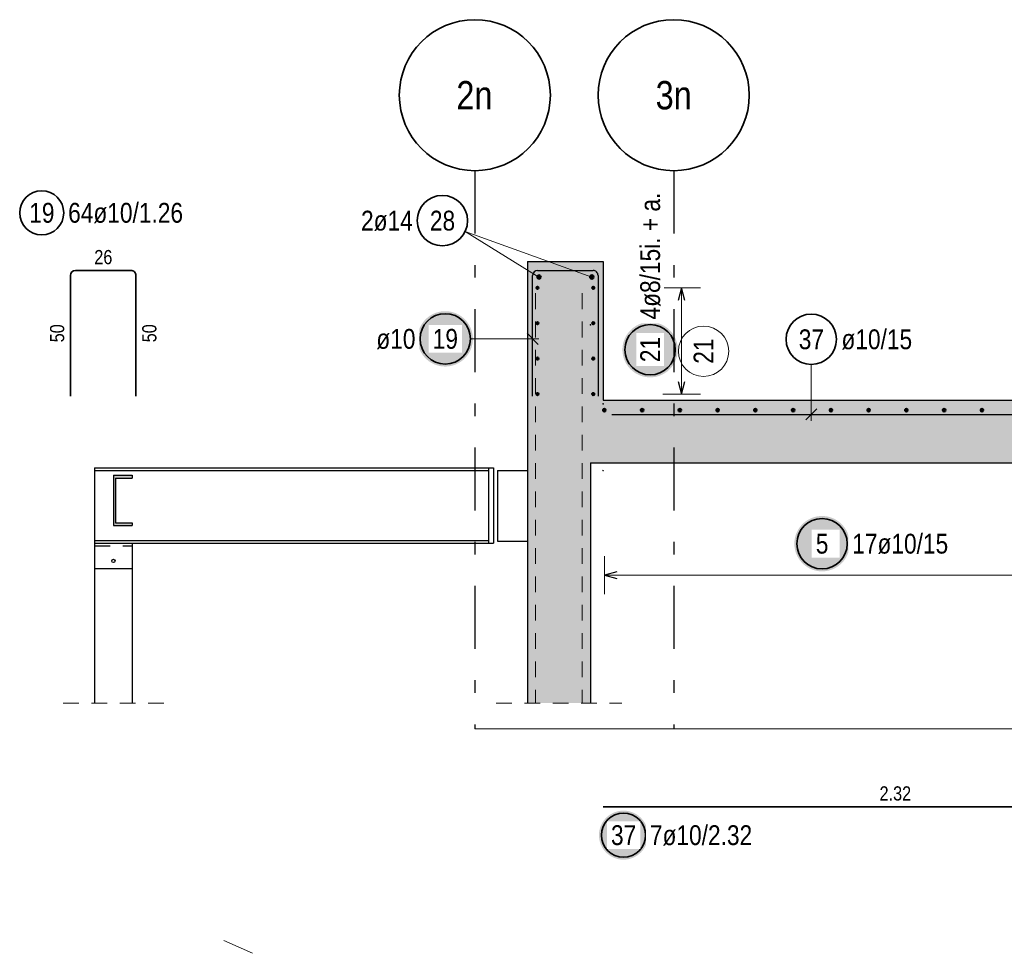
# Model space of a CAD drawing. Header units: millimetres. Extents: x -50 to 89, y -23 to 66.
# Tile 54 of 60: x 61.69 to 69.51, y 24.19 to 31.61. Entities that reach past the tile are written whole.
import ezdxf
from ezdxf.enums import TextEntityAlignment as Align

# ---------------------------------------------------------------- set-up
doc = ezdxf.new("R2010")
doc.units = ezdxf.units.MM
doc.linetypes.add('DASHDOTX2', pattern=[2, 1, -0.5, 0, -0.5])
doc.linetypes.add('HIDDEN', pattern=[0.375, 0.25, -0.125])
for name, color, linetype, lineweight in [('Achsen', 7, 'Continuous', 20), ('Bewehrung obere', 7, 'Continuous', 20), ('Geschnittene Kanten', 7, 'Continuous', 20), ('Schraffuren', 7, 'Continuous', 20)]:
    doc.layers.add(name, color=color, linetype=linetype, lineweight=lineweight)
doc.styles.add('Arial Narrow', font='ARIALN.TTF')

msp = doc.modelspace()

# ---------------------------------------------------------------- hatches: boundary and pattern name
at = {"layer": 'Achsen', "lineweight": 25, "true_color": 0xffffff}
msp.add_hatch(color=7, dxfattribs=at).paths.add_polyline_path([(66.915269, 28.991703), (66.915135, 28.999381), (66.914733, 29.00705), (66.914064, 29.014699), (66.913128, 29.022321), (66.911927, 29.029906), (66.910461, 29.037444), (66.908734, 29.044926), (66.906746, 29.052343), (66.904501, 29.059687), (66.902001, 29.066948), (66.899249, 29.074117), (66.896249, 29.081185), (66.893004, 29.088145), (66.889517, 29.094987), (66.885794, 29.101703), (66.881839, 29.108285), (66.877657, 29.114726), (66.873253, 29.121016), (66.868631, 29.127149), (66.863799, 29.133116), (66.858761, 29.138912), (66.853524, 29.144528), (66.848094, 29.149958), (66.842478, 29.155195), (66.836682, 29.160233), (66.830714, 29.165066), (66.824582, 29.169687), (66.818291, 29.174091), (66.811851, 29.178274), (66.805269, 29.182229), (66.798553, 29.185952), (66.79171, 29.189438), (66.784751, 29.192683), (66.777682, 29.195684), (66.770513, 29.198436), (66.763253, 29.200936), (66.755909, 29.203181), (66.748492, 29.205168), (66.741009, 29.206896), (66.733471, 29.208361), (66.725887, 29.209562), (66.718265, 29.210498), (66.710615, 29.211167), (66.702947, 29.211569), (66.695269, 29.211703), (66.687591, 29.211569), (66.679922, 29.211167), (66.672273, 29.210498), (66.664651, 29.209562), (66.657066, 29.208361), (66.649528, 29.206896), (66.642046, 29.205168), (66.634629, 29.203181), (66.627285, 29.200936), (66.620024, 29.198436), (66.612855, 29.195684), (66.605787, 29.192683), (66.598827, 29.189438), (66.591985, 29.185952), (66.585269, 29.182229), (66.578687, 29.178274), (66.572246, 29.174091), (66.565956, 29.169687), (66.559823, 29.165066), (66.553856, 29.160233), (66.54806, 29.155195), (66.542444, 29.149958), (66.537014, 29.144528), (66.531777, 29.138912), (66.526739, 29.133116), (66.521906, 29.127149), (66.517285, 29.121016), (66.512881, 29.114726), (66.508698, 29.108285), (66.504743, 29.101703), (66.50102, 29.094987), (66.497534, 29.088145), (66.494289, 29.081185), (66.491288, 29.074117), (66.488536, 29.066948), (66.486036, 29.059687), (66.483791, 29.052343), (66.481804, 29.044926), (66.480076, 29.037444), (66.478611, 29.029906), (66.47741, 29.022321), (66.476474, 29.014699), (66.475805, 29.00705), (66.475403, 28.999381), (66.475269, 28.991703), (66.475403, 28.984025), (66.475805, 28.976357), (66.476474, 28.968707), (66.47741, 28.961085), (66.478611, 28.953501), (66.480076, 28.945963), (66.481804, 28.93848), (66.483791, 28.931063), (66.486036, 28.923719), (66.488536, 28.916459), (66.491288, 28.90929), (66.494289, 28.902221), (66.497534, 28.895262), (66.50102, 28.888419), (66.504743, 28.881703), (66.508698, 28.875121), (66.512881, 28.868681), (66.517285, 28.86239), (66.521906, 28.856258), (66.526739, 28.85029), (66.531777, 28.844494), (66.537014, 28.838878), (66.542444, 28.833448), (66.54806, 28.828211), (66.553856, 28.823173), (66.559823, 28.818341), (66.565956, 28.813719), (66.572246, 28.809315), (66.578687, 28.805133), (66.585269, 28.801178), (66.591985, 28.797455), (66.598827, 28.793968), (66.605787, 28.790723), (66.612855, 28.787723), (66.620024, 28.784971), (66.627285, 28.782471), (66.634629, 28.780226), (66.642046, 28.778238), (66.649528, 28.776511), (66.657066, 28.775045), (66.664651, 28.773844), (66.672273, 28.772908), (66.679922, 28.772239), (66.687591, 28.771837), (66.695269, 28.771703), (66.702947, 28.771837), (66.710615, 28.772239), (66.718265, 28.772908), (66.725887, 28.773844), (66.733471, 28.775045), (66.741009, 28.776511), (66.748492, 28.778238), (66.755909, 28.780226), (66.763253, 28.782471), (66.770513, 28.784971), (66.777682, 28.787723), (66.784751, 28.790723), (66.79171, 28.793968), (66.798553, 28.797455), (66.805269, 28.801178), (66.811851, 28.805133), (66.818291, 28.809315), (66.824582, 28.813719), (66.830714, 28.818341), (66.836682, 28.823173), (66.842478, 28.828211), (66.848094, 28.833448), (66.853524, 28.838878), (66.858761, 28.844494), (66.863799, 28.85029), (66.868631, 28.856258), (66.873253, 28.86239), (66.877657, 28.868681), (66.881839, 28.875121), (66.885794, 28.881703), (66.889517, 28.888419), (66.893004, 28.895262), (66.896249, 28.902221), (66.899249, 28.90929), (66.902001, 28.916459), (66.904501, 28.923719), (66.906746, 28.931063), (66.908734, 28.93848), (66.910461, 28.945963), (66.911927, 28.953501), (66.913128, 28.961085), (66.914064, 28.968707), (66.914733, 28.976357)])
at = {"layer": 'Bewehrung obere', "lineweight": 25, "true_color": 0xffffff}
for points in [[(65.287156, 29.077777), (65.287022, 29.085454), (65.28662, 29.093123), (65.285951, 29.100773), (65.285015, 29.108395), (65.283814, 29.115979), (65.282349, 29.123517), (65.280621, 29.130999), (65.278634, 29.138417), (65.276389, 29.14576), (65.273889, 29.153021), (65.271137, 29.16019), (65.268136, 29.167259), (65.264891, 29.174218), (65.261405, 29.18106), (65.257682, 29.187777), (65.253727, 29.194359), (65.249544, 29.200799), (65.24514, 29.207089), (65.240519, 29.213222), (65.235686, 29.21919), (65.230648, 29.224985), (65.225411, 29.230601), (65.219981, 29.236031), (65.214365, 29.241268), (65.208569, 29.246306), (65.202602, 29.251139), (65.196469, 29.25576), (65.190179, 29.260165), (65.183738, 29.264347), (65.177156, 29.268302), (65.17044, 29.272025), (65.163598, 29.275511), (65.156638, 29.278757), (65.14957, 29.281757), (65.142401, 29.284509), (65.13514, 29.287009), (65.127796, 29.289254), (65.120379, 29.291242), (65.112897, 29.292969), (65.105359, 29.294434), (65.097774, 29.295636), (65.090152, 29.296571), (65.082503, 29.297241), (65.074834, 29.297643), (65.067156, 29.297777), (65.059478, 29.297643), (65.05181, 29.297241), (65.04416, 29.296571), (65.036538, 29.295636), (65.028954, 29.294434), (65.021416, 29.292969), (65.013933, 29.291242), (65.006516, 29.289254), (64.999172, 29.287009), (64.991912, 29.284509), (64.984743, 29.281757), (64.977674, 29.278757), (64.970715, 29.275511), (64.963872, 29.272025), (64.957156, 29.268302), (64.950574, 29.264347), (64.944134, 29.260165), (64.937843, 29.25576), (64.931711, 29.251139), (64.925743, 29.246306), (64.919947, 29.241268), (64.914331, 29.236031), (64.908901, 29.230601), (64.903664, 29.224985), (64.898626, 29.21919), (64.893794, 29.213222), (64.889172, 29.207089), (64.884768, 29.200799), (64.880586, 29.194359), (64.876631, 29.187777), (64.872908, 29.18106), (64.869422, 29.174218), (64.866176, 29.167259), (64.863176, 29.16019), (64.860424, 29.153021), (64.857924, 29.14576), (64.855679, 29.138417), (64.853691, 29.130999), (64.851964, 29.123517), (64.850499, 29.115979), (64.849297, 29.108395), (64.848361, 29.100773), (64.847692, 29.093123), (64.84729, 29.085454), (64.847156, 29.077777), (64.84729, 29.070099), (64.847692, 29.06243), (64.848361, 29.05478), (64.849297, 29.047158), (64.850499, 29.039574), (64.851964, 29.032036), (64.853691, 29.024554), (64.855679, 29.017136), (64.857924, 29.009793), (64.860424, 29.002532), (64.863176, 28.995363), (64.866176, 28.988294), (64.869422, 28.981335), (64.872908, 28.974493), (64.876631, 28.967777), (64.880586, 28.961194), (64.884768, 28.954754), (64.889172, 28.948464), (64.893794, 28.942331), (64.898626, 28.936363), (64.903664, 28.930568), (64.908901, 28.924952), (64.914331, 28.919522), (64.919947, 28.914285), (64.925743, 28.909247), (64.931711, 28.904414), (64.937843, 28.899793), (64.944134, 28.895388), (64.950574, 28.891206), (64.957156, 28.887251), (64.963872, 28.883528), (64.970715, 28.880042), (64.977674, 28.876797), (64.984743, 28.873796), (64.991912, 28.871044), (64.999172, 28.868544), (65.006516, 28.866299), (65.013933, 28.864311), (65.021416, 28.862584), (65.028954, 28.861119), (65.036538, 28.859918), (65.04416, 28.858982), (65.05181, 28.858312), (65.059478, 28.857911), (65.067156, 28.857777), (65.074834, 28.857911), (65.082503, 28.858312), (65.090152, 28.858982), (65.097774, 28.859918), (65.105359, 28.861119), (65.112897, 28.862584), (65.120379, 28.864311), (65.127796, 28.866299), (65.13514, 28.868544), (65.142401, 28.871044), (65.14957, 28.873796), (65.156638, 28.876797), (65.163598, 28.880042), (65.17044, 28.883528), (65.177156, 28.887251), (65.183738, 28.891206), (65.190179, 28.895388), (65.196469, 28.899793), (65.202602, 28.904414), (65.208569, 28.909247), (65.214365, 28.914285), (65.219981, 28.919522), (65.225411, 28.924952), (65.230648, 28.930568), (65.235686, 28.936363), (65.240519, 28.942331), (65.24514, 28.948464), (65.249544, 28.954754), (65.253727, 28.961194), (65.257682, 28.967777), (65.261405, 28.974493), (65.264891, 28.981335), (65.268136, 28.988294), (65.271137, 28.995363), (65.273889, 29.002532), (65.276389, 29.009793), (65.278634, 29.017136), (65.280621, 29.024554), (65.282349, 29.032036), (65.283814, 29.039574), (65.285015, 29.047158), (65.285951, 29.05478), (65.28662, 29.06243)], [(68.280968, 27.45), (68.280834, 27.457678), (68.280432, 27.465346), (68.279763, 27.472996), (68.278827, 27.480618), (68.277626, 27.488203), (68.276161, 27.495741), (68.274433, 27.503223), (68.272446, 27.51064), (68.270201, 27.517984), (68.267701, 27.525244), (68.264949, 27.532413), (68.261948, 27.539482), (68.258703, 27.546442), (68.255217, 27.553284), (68.251494, 27.56), (68.247539, 27.566582), (68.243357, 27.573022), (68.238952, 27.579313), (68.234331, 27.585446), (68.229498, 27.591413), (68.22446, 27.597209), (68.219223, 27.602825), (68.213793, 27.608255), (68.208177, 27.613492), (68.202382, 27.61853), (68.196414, 27.623362), (68.190281, 27.627984), (68.183991, 27.632388), (68.17755, 27.636571), (68.170968, 27.640526), (68.164252, 27.644248), (68.15741, 27.647735), (68.15045, 27.65098), (68.143382, 27.65398), (68.136213, 27.656732), (68.128952, 27.659232), (68.121608, 27.661478), (68.114191, 27.663465), (68.106709, 27.665192), (68.099171, 27.666658), (68.091586, 27.667859), (68.083965, 27.668795), (68.076315, 27.669464), (68.068646, 27.669866), (68.060968, 27.67), (68.05329, 27.669866), (68.045622, 27.669464), (68.037972, 27.668795), (68.03035, 27.667859), (68.022766, 27.666658), (68.015228, 27.665192), (68.007745, 27.663465), (68.000328, 27.661478), (67.992985, 27.659232), (67.985724, 27.656732), (67.978555, 27.65398), (67.971486, 27.65098), (67.964527, 27.647735), (67.957685, 27.644248), (67.950968, 27.640526), (67.944386, 27.636571), (67.937946, 27.632388), (67.931655, 27.627984), (67.925523, 27.623362), (67.919555, 27.61853), (67.91376, 27.613492), (67.908143, 27.608255), (67.902713, 27.602825), (67.897476, 27.597209), (67.892438, 27.591413), (67.887606, 27.585446), (67.882985, 27.579313), (67.87858, 27.573022), (67.874398, 27.566582), (67.870443, 27.56), (67.86672, 27.553284), (67.863234, 27.546442), (67.859988, 27.539482), (67.856988, 27.532413), (67.854236, 27.525244), (67.851736, 27.517984), (67.849491, 27.51064), (67.847503, 27.503223), (67.845776, 27.495741), (67.844311, 27.488203), (67.843109, 27.480618), (67.842173, 27.472996), (67.841504, 27.465346), (67.841102, 27.457678), (67.840968, 27.45), (67.841102, 27.442322), (67.841504, 27.434654), (67.842173, 27.427004), (67.843109, 27.419382), (67.844311, 27.411797), (67.845776, 27.404259), (67.847503, 27.396777), (67.849491, 27.38936), (67.851736, 27.382016), (67.854236, 27.374756), (67.856988, 27.367587), (67.859988, 27.360518), (67.863234, 27.353558), (67.86672, 27.346716), (67.870443, 27.34), (67.874398, 27.333418), (67.87858, 27.326978), (67.882985, 27.320687), (67.887606, 27.314554), (67.892438, 27.308587), (67.897476, 27.302791), (67.902713, 27.297175), (67.908143, 27.291745), (67.91376, 27.286508), (67.919555, 27.28147), (67.925523, 27.276638), (67.931655, 27.272016), (67.937946, 27.267612), (67.944386, 27.263429), (67.950968, 27.259474), (67.957685, 27.255752), (67.964527, 27.252265), (67.971486, 27.24902), (67.978555, 27.24602), (67.985724, 27.243268), (67.992985, 27.240768), (68.000328, 27.238522), (68.007745, 27.236535), (68.015228, 27.234808), (68.022766, 27.233342), (68.03035, 27.232141), (68.037972, 27.231205), (68.045622, 27.230536), (68.05329, 27.230134), (68.060968, 27.23), (68.068646, 27.230134), (68.076315, 27.230536), (68.083965, 27.231205), (68.091586, 27.232141), (68.099171, 27.233342), (68.106709, 27.234808), (68.114191, 27.236535), (68.121608, 27.238522), (68.128952, 27.240768), (68.136213, 27.243268), (68.143382, 27.24602), (68.15045, 27.24902), (68.15741, 27.252265), (68.164252, 27.255752), (68.170968, 27.259474), (68.17755, 27.263429), (68.183991, 27.267612), (68.190281, 27.272016), (68.196414, 27.276638), (68.202382, 27.28147), (68.208177, 27.286508), (68.213793, 27.291745), (68.219223, 27.297175), (68.22446, 27.302791), (68.229498, 27.308587), (68.234331, 27.314554), (68.238952, 27.320687), (68.243357, 27.326978), (68.247539, 27.333418), (68.251494, 27.34), (68.255217, 27.346716), (68.258703, 27.353558), (68.261948, 27.360518), (68.264949, 27.367587), (68.267701, 27.374756), (68.270201, 27.382016), (68.272446, 27.38936), (68.274433, 27.396777), (68.276161, 27.404259), (68.277626, 27.411797), (68.278827, 27.419382), (68.279763, 27.427004), (68.280432, 27.434654)]]:
    msp.add_hatch(color=7, dxfattribs=at).paths.add_polyline_path(points)
at = {"layer": 'Geschnittene Kanten', "lineweight": 25, "true_color": 0xffffff}
msp.add_hatch(color=7, dxfattribs=at).paths.add_polyline_path([(66.67852, 25.133698), (66.678401, 25.140504), (66.678045, 25.147301), (66.677452, 25.154081), (66.676622, 25.160837), (66.675557, 25.16756), (66.674259, 25.174241), (66.672728, 25.180873), (66.670966, 25.187447), (66.668976, 25.193957), (66.66676, 25.200392), (66.664321, 25.206746), (66.661661, 25.213012), (66.658785, 25.219181), (66.655695, 25.225245), (66.652395, 25.231198), (66.648889, 25.237032), (66.645182, 25.242741), (66.641278, 25.248316), (66.637182, 25.253752), (66.632899, 25.259042), (66.628433, 25.264179), (66.623791, 25.269157), (66.618978, 25.273969), (66.614, 25.278611), (66.608863, 25.283077), (66.603574, 25.28736), (66.598138, 25.291457), (66.592563, 25.295361), (66.586854, 25.299068), (66.58102, 25.302573), (66.575067, 25.305873), (66.569002, 25.308963), (66.562834, 25.31184), (66.556568, 25.314499), (66.550214, 25.316938), (66.543778, 25.319154), (66.537269, 25.321144), (66.530695, 25.322906), (66.524063, 25.324437), (66.517381, 25.325736), (66.510659, 25.3268), (66.503903, 25.32763), (66.497122, 25.328223), (66.490325, 25.328579), (66.48352, 25.328698), (66.476714, 25.328579), (66.469917, 25.328223), (66.463137, 25.32763), (66.456381, 25.3268), (66.449659, 25.325736), (66.442977, 25.324437), (66.436345, 25.322906), (66.429771, 25.321144), (66.423262, 25.319154), (66.416826, 25.316938), (66.410472, 25.314499), (66.404206, 25.31184), (66.398038, 25.308963), (66.391973, 25.305873), (66.38602, 25.302573), (66.380186, 25.299068), (66.374477, 25.295361), (66.368902, 25.291457), (66.363466, 25.28736), (66.358176, 25.283077), (66.353039, 25.278611), (66.348062, 25.273969), (66.343249, 25.269157), (66.338607, 25.264179), (66.334141, 25.259042), (66.329858, 25.253752), (66.325762, 25.248316), (66.321858, 25.242741), (66.318151, 25.237032), (66.314645, 25.231198), (66.311345, 25.225245), (66.308255, 25.219181), (66.305379, 25.213012), (66.302719, 25.206746), (66.30028, 25.200392), (66.298064, 25.193957), (66.296074, 25.187447), (66.294312, 25.180873), (66.292781, 25.174241), (66.291482, 25.16756), (66.290418, 25.160837), (66.289588, 25.154081), (66.288995, 25.147301), (66.288639, 25.140504), (66.28852, 25.133698), (66.288639, 25.126893), (66.288995, 25.120096), (66.289588, 25.113315), (66.290418, 25.106559), (66.291482, 25.099837), (66.292781, 25.093155), (66.294312, 25.086523), (66.296074, 25.079949), (66.298064, 25.07344), (66.30028, 25.067004), (66.302719, 25.06065), (66.305379, 25.054385), (66.308255, 25.048216), (66.311345, 25.042151), (66.314645, 25.036198), (66.318151, 25.030364), (66.321858, 25.024656), (66.325762, 25.01908), (66.329858, 25.013644), (66.334141, 25.008355), (66.338607, 25.003218), (66.343249, 24.99824), (66.348062, 24.993427), (66.353039, 24.988785), (66.358176, 24.98432), (66.363466, 24.980036), (66.368902, 24.97594), (66.374477, 24.972036), (66.380186, 24.968329), (66.38602, 24.964823), (66.391973, 24.961523), (66.398038, 24.958433), (66.404206, 24.955557), (66.410472, 24.952897), (66.416826, 24.950458), (66.423262, 24.948242), (66.429771, 24.946252), (66.436345, 24.944491), (66.442977, 24.942959), (66.449659, 24.941661), (66.456381, 24.940596), (66.463137, 24.939766), (66.469917, 24.939173), (66.476714, 24.938817), (66.48352, 24.938698), (66.490325, 24.938817), (66.497122, 24.939173), (66.503903, 24.939766), (66.510659, 24.940596), (66.517381, 24.941661), (66.524063, 24.942959), (66.530695, 24.944491), (66.537269, 24.946252), (66.543778, 24.948242), (66.550214, 24.950458), (66.556568, 24.952897), (66.562834, 24.955557), (66.569002, 24.958433), (66.575067, 24.961523), (66.58102, 24.964823), (66.586854, 24.968329), (66.592563, 24.972036), (66.598138, 24.97594), (66.603574, 24.980036), (66.608863, 24.98432), (66.614, 24.988785), (66.618978, 24.993427), (66.623791, 24.99824), (66.628433, 25.003218), (66.632899, 25.008355), (66.637182, 25.013644), (66.641278, 25.01908), (66.645182, 25.024656), (66.648889, 25.030364), (66.652395, 25.036198), (66.655695, 25.042151), (66.658785, 25.048216), (66.661661, 25.054385), (66.664321, 25.06065), (66.66676, 25.067004), (66.668976, 25.07344), (66.670966, 25.079949), (66.672728, 25.086523), (66.674259, 25.093155), (66.675557, 25.099837), (66.676622, 25.106559), (66.677452, 25.113315), (66.678045, 25.120096)])
at = {"layer": 'Schraffuren', "lineweight": 13, "true_color": 0xd7ffd7}
for points in [[(65.721656, 28.591278), (66.321656, 28.591278), (66.321656, 29.691278), (65.721656, 29.691278)], [(71.340801, 28.091278), (71.340801, 28.591278), (65.721656, 28.591278), (65.721656, 28.091278)], [(65.721279, 26.18323), (66.221279, 26.18323), (66.221279, 28.091278), (65.721279, 28.091278)]]:
    msp.add_hatch(color=254, dxfattribs=at).paths.add_polyline_path(points)
at = {"layer": 'Schraffuren', "lineweight": 13, "true_color": 0x4682b4}
msp.add_hatch(color=145, dxfattribs=at).paths.add_polyline_path([(62.581354, 27.593278), (62.581354, 27.616278), (62.448354, 27.616278), (62.448354, 27.970278), (62.581354, 27.970278), (62.581354, 27.993278), (62.431354, 27.993278), (62.431354, 27.593278)])

# ---------------------------------------------------------------- linework, layer by layer
at = {"color": 3, "linetype": 'Continuous', "lineweight": 25}
for p, q in [((62.281949, 28.053278), (65.411649, 28.053278)), ((62.281949, 28.053278), (62.281949, 28.031878)), ((62.281949, 28.031878), (65.411649, 28.031878)), ((62.281949, 28.031878), (62.281949, 27.474678)), ((65.411649, 28.053278), (65.451649, 28.053278)), ((65.411649, 28.053278), (65.411649, 27.453278)), ((65.451649, 28.053278), (65.451649, 27.453278)), ((65.481656, 28.031278), (65.721273, 28.031278)), ((65.481656, 28.031278), (65.481656, 27.471278)), ((62.281949, 27.474678), (65.411649, 27.474678)), ((62.281949, 27.474678), (62.281949, 27.453278)), ((65.481656, 27.471278), (65.721273, 27.471278)), ((62.281354, 27.453278), (62.281949, 27.453278)), ((62.281354, 27.453278), (62.281354, 27.253278)), ((62.281949, 27.453278), (65.411649, 27.453278)), ((62.581354, 27.453278), (62.581354, 27.253278)), ((65.411649, 27.453278), (65.451649, 27.453278)), ((62.281354, 27.253278), (62.581354, 27.253278)), ((62.281354, 27.253278), (62.281354, 26.18323)), ((62.581354, 27.253278), (62.581354, 26.18323))]:
    msp.add_line(p, q, dxfattribs=at)
at = {"color": 3, "linetype": 'HIDDEN', "lineweight": 25, "ltscale": 0.5}
for p, q in [((65.721273, 28.031278), (65.721656, 28.031278)), ((65.721656, 28.031278), (65.721656, 27.471278)), ((65.721273, 27.471278), (65.721656, 27.471278)), ((62.281354, 27.433278), (62.581354, 27.433278))]:
    msp.add_line(p, q, dxfattribs=at)
at = {"color": 5, "linetype": 'HIDDEN', "lineweight": 18, "ltscale": 0.5}
for p, q in [((62.031354, 26.18323), (62.831354, 26.18323)), ((65.471139, 26.18323), (66.471139, 26.18323))]:
    msp.add_line(p, q, dxfattribs=at)
at = {"color": 5, "linetype": 'Continuous', "lineweight": 18}
msp.add_line((65.302456, 25.979637), (69.852939, 25.979637), dxfattribs=at)
at = {"color": 9, "linetype": 'Continuous', "lineweight": 0}
msp.add_line((63.307482, 24.297438), (63.535892, 24.194654), dxfattribs=at)
msp.add_circle((66.321656, 28.561278), 0.00222, dxfattribs=at)
at = {"color": 3, "linetype": 'Continuous', "lineweight": 25}
msp.add_circle((62.431354, 27.313278), 0.013, dxfattribs=at)
at = {"layer": 'Achsen', "color": 3, "linetype": 'DASHDOTX2', "lineweight": 25, "ltscale": 0.5}
for p, q in [((65.302456, 30.414208), (65.302456, 25.979637)), ((66.882456, 30.414208), (66.882456, 25.979637))]:
    msp.add_line(p, q, dxfattribs=at)
at = {"layer": 'Achsen', "color": 2, "linetype": 'Continuous', "lineweight": 35, "ltscale": 0.5}
for p, q in [((62.090255, 28.621278), (62.090255, 29.581278)), ((62.130255, 29.621278), (62.570255, 29.621278)), ((62.610255, 29.581278), (62.610251, 28.621278))]:
    msp.add_line(p, q, dxfattribs=at)
at = {"layer": 'Achsen', "color": 5, "linetype": 'Continuous', "lineweight": 18, "ltscale": 0.5}
for p, q in [((67.095269, 29.483278), (66.795269, 29.483278)), ((66.945269, 29.483278), (66.945269, 28.639278)), ((66.795269, 28.639278), (67.095269, 28.639278))]:
    msp.add_line(p, q, dxfattribs=at)
at = {"layer": 'Achsen', "color": 3, "linetype": 'Continuous', "lineweight": 25, "ltscale": 0.5}
for p, q in [((66.945269, 29.483278), (66.918474, 29.383278)), ((66.972064, 29.383278), (66.945269, 29.483278)), ((66.918474, 28.739278), (66.945269, 28.639278)), ((66.945269, 28.639278), (66.972064, 28.739278))]:
    msp.add_line(p, q, dxfattribs=at)
at = {"layer": 'Achsen', "color": 2, "linetype": 'Continuous', "lineweight": 35}
for centre in [(65.302456, 31.014208), (66.882456, 31.014208)]:
    msp.add_circle(centre, 0.6, dxfattribs=at)
at = {"layer": 'Achsen', "color": 2, "linetype": 'Continuous', "lineweight": 35, "ltscale": 0.5}
for centre, radius in [((61.861608, 30.07956), 0.175), ((66.695269, 28.991703), 0.2)]:
    msp.add_circle(centre, radius, dxfattribs=at)
at = {"layer": 'Achsen', "color": 4, "linetype": 'Continuous', "lineweight": 50, "ltscale": 0.5}
for centre, radius in [((65.799656, 29.483278), 0.008), ((65.799656, 29.483278), 0.008), ((66.243656, 29.483278), 0.008), ((66.243656, 29.483278), 0.008), ((65.799656, 29.483278), 0.0072), ((65.799656, 29.483278), 0.0056), ((65.799656, 29.483278), 0.004), ((65.799656, 29.483278), 0.0024), ((65.799656, 29.483278), 0.0008), ((66.243656, 29.483278), 0.0072), ((66.243656, 29.483278), 0.0056), ((66.243656, 29.483278), 0.004), ((66.243656, 29.483278), 0.0024), ((66.243656, 29.483278), 0.0008), ((65.799656, 29.201945), 0.008), ((65.799656, 29.201945), 0.008), ((65.799656, 29.201945), 0.0072), ((65.799656, 29.201945), 0.0056), ((65.799656, 29.201945), 0.004), ((65.799656, 29.201945), 0.0024), ((65.799656, 29.201945), 0.0008), ((66.243656, 29.201945), 0.008), ((66.243656, 29.201945), 0.008), ((66.243656, 29.201945), 0.0072), ((66.243656, 29.201945), 0.0056), ((66.243656, 29.201945), 0.004), ((66.243656, 29.201945), 0.0024), ((66.243656, 29.201945), 0.0008), ((65.799656, 28.920611), 0.008), ((65.799656, 28.920611), 0.008), ((65.799656, 28.920611), 0.0072), ((65.799656, 28.920611), 0.0056), ((65.799656, 28.920611), 0.004), ((65.799656, 28.920611), 0.0024), ((65.799656, 28.920611), 0.0008), ((66.243656, 28.920611), 0.008), ((66.243656, 28.920611), 0.008), ((66.243656, 28.920611), 0.0072), ((66.243656, 28.920611), 0.0056), ((66.243656, 28.920611), 0.004), ((66.243656, 28.920611), 0.0024), ((66.243656, 28.920611), 0.0008), ((65.799656, 28.639278), 0.008), ((65.799656, 28.639278), 0.008), ((65.799656, 28.639278), 0.0072), ((65.799656, 28.639278), 0.0056), ((65.799656, 28.639278), 0.004), ((65.799656, 28.639278), 0.0024), ((65.799656, 28.639278), 0.0008), ((66.243656, 28.639278), 0.008), ((66.243656, 28.639278), 0.008), ((66.243656, 28.639278), 0.0072), ((66.243656, 28.639278), 0.0056), ((66.243656, 28.639278), 0.004), ((66.243656, 28.639278), 0.0024), ((66.243656, 28.639278), 0.0008)]:
    msp.add_circle(centre, radius, dxfattribs=at)
at = {"layer": 'Achsen', "color": 9, "linetype": 'Continuous', "lineweight": 0, "ltscale": 0.5}
msp.add_circle((67.119507, 28.979237), 0.2, dxfattribs=at)
at = {"layer": 'Achsen', "color": 2, "linetype": 'Continuous', "lineweight": 35, "ltscale": 0.5}
for centre, start, end in [((62.130255, 29.581278), 90, 180), ((62.570255, 29.581278), 359.9997683, 90)]:
    msp.add_arc(centre, 0.04, start, end, dxfattribs=at)
at = {"layer": 'Bewehrung obere', "color": 5, "linetype": 'Continuous', "lineweight": 18, "ltscale": 0.5}
for p, q in [((65.811656, 29.569057), (65.225184, 29.931224)), ((66.231656, 29.569057), (65.225184, 29.931224)), ((65.267156, 29.077777), (65.811656, 29.077777)), ((67.975123, 28.874232), (67.975123, 28.427529)), ((66.331656, 27.35), (66.331656, 27.05)), ((66.331656, 27.2), (71.130798, 27.2))]:
    msp.add_line(p, q, dxfattribs=at)
at = {"layer": 'Bewehrung obere', "color": 3, "linetype": 'Continuous', "lineweight": 25, "ltscale": 0.5}
for p, q in [((65.761656, 28.621278), (65.761656, 29.581278)), ((65.801656, 29.621278), (66.241655, 29.621278)), ((66.281655, 29.581278), (66.281651, 28.621278)), ((65.80585, 29.033582), (65.717461, 29.121971)), ((66.390196, 28.477529), (71.030196, 28.477529)), ((67.930929, 28.433335), (68.019318, 28.521723)), ((66.431656, 27.226795), (66.331656, 27.2)), ((66.331656, 27.2), (66.431656, 27.173205))]:
    msp.add_line(p, q, dxfattribs=at)
at = {"layer": 'Bewehrung obere', "color": 2, "linetype": 'Continuous', "lineweight": 35, "ltscale": 0.5}
for centre in [(65.044661, 30.017313), (65.067156, 29.077777), (67.975123, 29.074232), (68.060968, 27.45)]:
    msp.add_circle(centre, 0.2, dxfattribs=at)
at = {"layer": 'Bewehrung obere', "color": 4, "linetype": 'Continuous', "lineweight": 50, "ltscale": 0.5}
for centre, radius in [((65.811656, 29.569057), 0.014), ((65.811656, 29.569057), 0.014), ((65.811656, 29.569057), 0.0126), ((65.811656, 29.569057), 0.0098), ((65.811656, 29.569057), 0.007), ((65.811656, 29.569057), 0.0042), ((65.811656, 29.569057), 0.0014), ((66.231656, 29.569057), 0.014), ((66.231656, 29.569057), 0.014), ((66.231656, 29.569057), 0.0126), ((66.231656, 29.569057), 0.0098), ((66.231656, 29.569057), 0.007), ((66.231656, 29.569057), 0.0042), ((66.231656, 29.569057), 0.0014), ((66.331656, 28.511278), 0.01), ((66.331656, 28.511278), 0.01), ((66.331656, 28.511278), 0.009), ((66.331656, 28.511278), 0.007), ((66.331656, 28.511278), 0.005), ((66.331656, 28.511278), 0.003), ((66.331656, 28.511278), 0.001), ((66.631603, 28.511278), 0.01), ((66.631603, 28.511278), 0.01), ((66.631603, 28.511278), 0.009), ((66.631603, 28.511278), 0.007), ((66.631603, 28.511278), 0.005), ((66.631603, 28.511278), 0.003), ((66.631603, 28.511278), 0.001), ((66.931549, 28.511278), 0.01), ((66.931549, 28.511278), 0.01), ((66.931549, 28.511278), 0.009), ((66.931549, 28.511278), 0.007), ((66.931549, 28.511278), 0.005), ((66.931549, 28.511278), 0.003), ((66.931549, 28.511278), 0.001), ((67.231495, 28.511278), 0.01), ((67.231495, 28.511278), 0.01), ((67.231495, 28.511278), 0.009), ((67.231495, 28.511278), 0.007), ((67.231495, 28.511278), 0.005), ((67.231495, 28.511278), 0.003), ((67.231495, 28.511278), 0.001), ((67.531442, 28.511278), 0.01), ((67.531442, 28.511278), 0.01), ((67.531442, 28.511278), 0.009), ((67.531442, 28.511278), 0.007), ((67.531442, 28.511278), 0.005), ((67.531442, 28.511278), 0.003), ((67.531442, 28.511278), 0.001), ((67.831388, 28.511278), 0.01), ((67.831388, 28.511278), 0.01), ((67.831388, 28.511278), 0.009), ((67.831388, 28.511278), 0.007), ((67.831388, 28.511278), 0.005), ((67.831388, 28.511278), 0.003), ((67.831388, 28.511278), 0.001), ((68.131334, 28.511278), 0.01), ((68.131334, 28.511278), 0.01), ((68.131334, 28.511278), 0.009), ((68.131334, 28.511278), 0.007), ((68.131334, 28.511278), 0.005), ((68.131334, 28.511278), 0.003), ((68.131334, 28.511278), 0.001), ((68.431281, 28.511278), 0.01), ((68.431281, 28.511278), 0.01), ((68.431281, 28.511278), 0.009), ((68.431281, 28.511278), 0.007), ((68.431281, 28.511278), 0.005), ((68.431281, 28.511278), 0.003), ((68.431281, 28.511278), 0.001), ((68.731227, 28.511278), 0.01), ((68.731227, 28.511278), 0.01), ((68.731227, 28.511278), 0.009), ((68.731227, 28.511278), 0.007), ((68.731227, 28.511278), 0.005), ((68.731227, 28.511278), 0.003), ((68.731227, 28.511278), 0.001), ((69.031173, 28.511278), 0.01), ((69.031173, 28.511278), 0.01), ((69.031173, 28.511278), 0.009), ((69.031173, 28.511278), 0.007), ((69.031173, 28.511278), 0.005), ((69.031173, 28.511278), 0.003), ((69.031173, 28.511278), 0.001), ((69.33112, 28.511278), 0.01), ((69.33112, 28.511278), 0.01), ((69.33112, 28.511278), 0.009), ((69.33112, 28.511278), 0.007), ((69.33112, 28.511278), 0.005), ((69.33112, 28.511278), 0.003), ((69.33112, 28.511278), 0.001)]:
    msp.add_circle(centre, radius, dxfattribs=at)
at = {"layer": 'Bewehrung obere', "color": 9, "linetype": 'Continuous', "lineweight": 0}
for centre in [(66.221139, 29.189057), (66.321649, 28.031278)]:
    msp.add_circle(centre, 0.00222, dxfattribs=at)
at = {"layer": 'Bewehrung obere', "color": 3, "linetype": 'Continuous', "lineweight": 25, "ltscale": 0.5}
for centre, start, end in [((65.801656, 29.581278), 90, 180), ((66.241655, 29.581278), 359.9997683, 90)]:
    msp.add_arc(centre, 0.04, start, end, dxfattribs=at)
at = {"layer": 'Geschnittene Kanten', "color": 3, "linetype": 'Continuous', "lineweight": 25}
for p, q in [((65.721656, 29.691278), (66.321656, 29.691278)), ((65.721656, 29.691278), (65.721656, 28.591278)), ((66.321656, 29.691278), (66.321656, 28.591278)), ((65.721656, 28.591278), (65.721656, 28.091278)), ((66.321656, 28.591278), (70.940801, 28.591278)), ((65.721139, 28.091278), (65.721656, 28.091278)), ((65.721279, 28.091278), (65.721279, 26.18323)), ((66.221139, 28.091278), (71.340801, 28.091278)), ((66.221279, 28.091278), (66.221279, 26.18323)), ((62.431354, 27.993278), (62.581354, 27.993278)), ((62.431354, 27.993278), (62.431354, 27.593278)), ((62.448354, 27.970278), (62.581354, 27.970278)), ((62.448354, 27.970278), (62.448354, 27.616278)), ((62.581354, 27.993278), (62.581354, 27.970278)), ((62.448354, 27.616278), (62.581354, 27.616278)), ((62.581354, 27.616278), (62.581354, 27.593278)), ((62.431354, 27.593278), (62.581354, 27.593278))]:
    msp.add_line(p, q, dxfattribs=at)
at = {"layer": 'Geschnittene Kanten', "color": 10, "linetype": 'HIDDEN', "ltscale": 0.5}
for p, q in [((65.784821, 29.439773), (65.784821, 26.18323)), ((66.154821, 29.439773), (66.154821, 26.18323))]:
    msp.add_line(p, q, dxfattribs=at)
at = {"layer": 'Geschnittene Kanten', "color": 2, "linetype": 'Continuous', "lineweight": 35, "ltscale": 0.5}
msp.add_line((66.321656, 25.359062), (70.961656, 25.359062), dxfattribs=at)
msp.add_circle((66.48352, 25.133698), 0.175, dxfattribs=at)

# ---------------------------------------------------------------- texts
at = {"layer": 'Achsen', "color": 4, "lineweight": 50, "style": 'Arial Narrow'}
for s, p in [('2n', (65.299256, 31.014208)), ('3n', (66.882456, 31.014208))]:
    msp.add_text(s, height=0.225, dxfattribs=at).set_placement(p, align=Align.MIDDLE_CENTER)
at = {"layer": 'Achsen', "color": 2, "lineweight": 35, "char_height": 0.1575, "attachment_point": 1, "line_spacing_factor": 0.9, "style": 'Arial Narrow'}
for s, insert in [('19', (61.762383, 30.15831)), ('64ø10/1.26', (62.071608, 30.15831))]:
    msp.add_mtext(s, dxfattribs=dict(at, insert=insert))
at = {"layer": 'Achsen', "color": 3, "lineweight": 25, "insert": (62.27938, 29.783778), "char_height": 0.1125, "attachment_point": 1, "line_spacing_factor": 0.9, "style": 'Arial Narrow'}
msp.add_mtext('26', dxfattribs=at)
at = {"layer": 'Achsen', "color": 3, "lineweight": 25, "char_height": 0.1125, "attachment_point": 1, "line_spacing_factor": 0.9, "style": 'Arial Narrow'}
for insert, rotation in [((61.927755, 29.050403), 90), ((62.660253, 29.050403), 89.9997683)]:
    msp.add_mtext('50', dxfattribs=dict(at, insert=insert, rotation=rotation))
at = {"layer": 'Achsen', "color": 9, "lineweight": 0, "insert": (67.040757, 28.880012), "char_height": 0.1575, "attachment_point": 1, "rotation": 90, "line_spacing_factor": 0.9, "style": 'Arial Narrow'}
msp.add_mtext('21', dxfattribs=at)
at = {"layer": 'Bewehrung obere', "color": 2, "lineweight": 35, "char_height": 0.1575, "attachment_point": 1, "line_spacing_factor": 0.9, "style": 'Arial Narrow'}
for s, insert in [('2ø14', (64.398311, 30.096063)), ('28', (64.945436, 30.096063)), ('37', (67.875898, 29.152982)), ('ø10/15', (68.215123, 29.152982))]:
    msp.add_mtext(s, dxfattribs=dict(at, insert=insert))
at = {"layer": 'Geschnittene Kanten', "color": 3, "lineweight": 25, "insert": (68.517906, 25.521562), "char_height": 0.1125, "attachment_point": 1, "line_spacing_factor": 0.9, "style": 'Arial Narrow'}
msp.add_mtext('2.32', dxfattribs=at)

# ---------------------------------------------------------------- next in the draw order: texts
at = {"layer": 'Achsen', "color": 2, "lineweight": 35, "char_height": 0.1575, "attachment_point": 1, "rotation": 90, "line_spacing_factor": 0.9, "style": 'Arial Narrow', "bg_fill": 3, "box_fill_scale": 1.2, "bg_fill_color": 256, "bg_fill_true_color": 13158600, "bg_fill_transparency": 0}
for s, insert in [('4ø8/15i. + a.', (66.616519, 29.231703)), ('21', (66.616519, 28.892478))]:
    msp.add_mtext(s, dxfattribs=dict(at, insert=insert))
at = {"layer": 'Bewehrung obere', "color": 2, "lineweight": 35, "char_height": 0.1575, "attachment_point": 1, "line_spacing_factor": 0.9, "style": 'Arial Narrow', "bg_fill": 3, "box_fill_scale": 1.2, "bg_fill_color": 256, "bg_fill_true_color": 13158600, "bg_fill_transparency": 0}
for s, insert in [('ø10', (64.520031, 29.156527)), ('19', (64.967931, 29.156527)), ('17ø10/15', (68.300968, 27.52875)), ('5', (68.011356, 27.52875))]:
    msp.add_mtext(s, dxfattribs=dict(at, insert=insert))
at = {"layer": 'Geschnittene Kanten', "color": 2, "lineweight": 35, "char_height": 0.1575, "attachment_point": 1, "line_spacing_factor": 0.9, "style": 'Arial Narrow', "bg_fill": 3, "box_fill_scale": 1.2, "bg_fill_color": 256, "bg_fill_true_color": 13158600, "bg_fill_transparency": 0}
for s, insert in [('37', (66.384295, 25.212448)), ('7ø10/2.32', (66.69352, 25.212448))]:
    msp.add_mtext(s, dxfattribs=dict(at, insert=insert))

doc.saveas('drawing.dxf')
